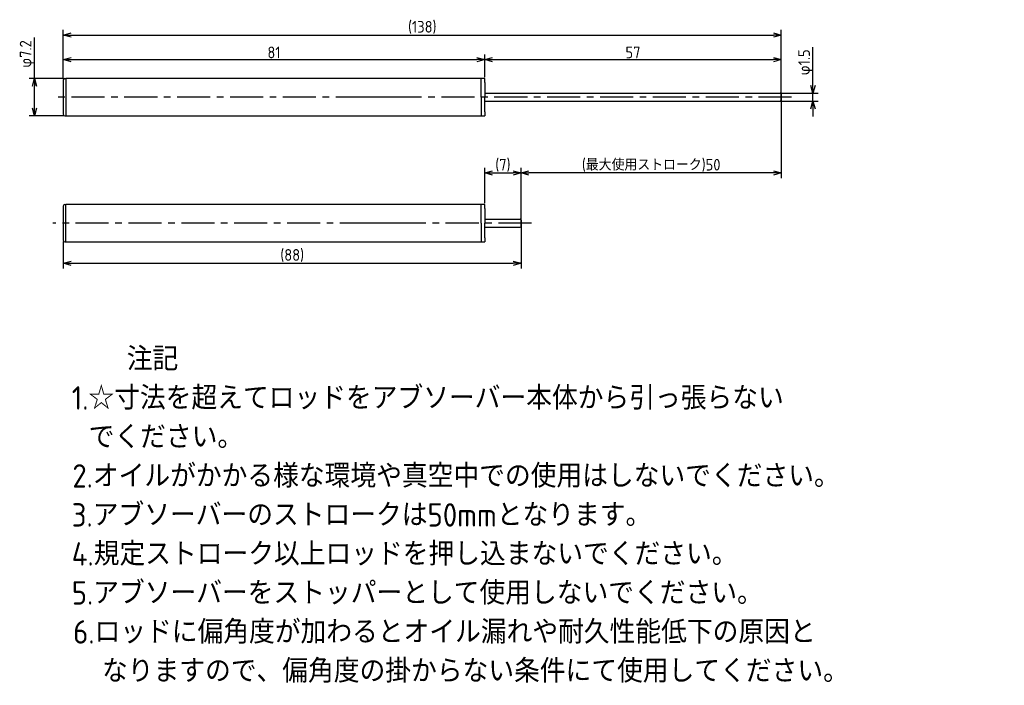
# Model space of a CAD drawing. Extents: x 92 to 281, y 87 to 215.
import ezdxf

# ---------------------------------------------------------------- set-up
doc = ezdxf.new("R2010")
doc.units = 0
doc.header["$LTSCALE"] = 0.2
doc.header["$MEASUREMENT"] = 0
doc.linetypes.add('CENTER', pattern=[50.8, 31.75, -6.35, 6.35, -6.35])
doc.layers.get('0').update_dxf_attribs({"linetype": 'CONTINUOUS'})
doc.layers.get('DEFPOINTS').update_dxf_attribs({"linetype": 'CONTINUOUS'})
for name, color, linetype in [('18-0-CON', 3, 'CONTINUOUS'), ('18-2-CEN', 1, 'CENTER'), ('35-0-CON', 7, 'CONTINUOUS')]:
    doc.layers.add(name, color=color, linetype=linetype)
doc.styles.add('DIMENSION', font='isocp.shx', dxfattribs={"bigfont": 'bigfont.shx'})
doc.styles.get("Standard").update_dxf_attribs({"font": 'isocp.shx', "bigfont": 'bigfont.shx'})
doc.dimstyles.new('外形図_部品図', dxfattribs={"dimscale": 0, "dimtxt": 4.5, "dimasz": 3, "dimexe": 2, "dimexo": 0.5, "dimgap": 0.5, "dimtad": 1, "dimdsep": 46, "dimtxsty": 'STANDARD', "dimcen": 2.5, "dimclrd": 161, "dimclre": 161, "dimclrt": 161, "dimadec": 0, "dimazin": 0, "dimtm": 1e-09, "dimtfac": 0.6, "dimtmove": 2, "dimatfit": 3, "dimfxl": 1, "dimtolj": 1, "dimarcsym": 0})

# ---------------------------------------------------------------- blocks, each defined once
blk = doc.blocks.new('_OPEN30')
at = {"color": 0, "linetype": 'ByBlock'}
for p, q in [((-1, 0.27), (0, 0)), ((0, 0), (-1, -0.27)), ((0, 0), (-1, 0))]:
    blk.add_line(p, q, dxfattribs=at)
blk = doc.blocks.new('*D130')
at = {"layer": '18-0-CON', "color": 161, "lineweight": -2}
for p, q in [((100, 203.55), (100, 208.22)), ((181, 203.85), (181, 208.22)), ((101.5, 207.22), (179.5, 207.22))]:
    blk.add_line(p, q, dxfattribs=at)
at = {"layer": 'DEFPOINTS', "color": 0}
for p in [(181, 207.22), (100, 203.3), (181, 203.6)]:
    blk.add_point(p, dxfattribs=at)
at = {"layer": '18-0-CON', "color": 161, "lineweight": -2, "xscale": 1.499999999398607, "yscale": 1.499999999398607, "zscale": 1.499999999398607, "rotation": 180}
blk.add_blockref('_OPEN30', (100, 207.22), dxfattribs=at)
at = {"layer": '18-0-CON', "color": 161, "lineweight": -2, "xscale": 1.499999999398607, "yscale": 1.499999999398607, "zscale": 1.499999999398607}
blk.add_blockref('_OPEN30', (181, 207.22), dxfattribs=at)
at = {"layer": '18-0-CON', "color": 161, "insert": (140.5, 208.59), "char_height": 2.25, "attachment_point": 5, "style": 'DIMENSION'}
blk.add_mtext('\\A1;81', dxfattribs=at)
blk = doc.blocks.new('*D129')
at = {"layer": '18-0-CON', "color": 161, "lineweight": -2}
for p, q in [((181, 203.85), (181, 208.22)), ((238, 200.8), (238, 208.22)), ((182.5, 207.22), (236.5, 207.22))]:
    blk.add_line(p, q, dxfattribs=at)
at = {"layer": 'DEFPOINTS', "color": 0}
for p in [(238, 207.22), (181, 203.6), (238, 200.55)]:
    blk.add_point(p, dxfattribs=at)
at = {"layer": '18-0-CON', "color": 161, "lineweight": -2, "xscale": 1.499999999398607, "yscale": 1.499999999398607, "zscale": 1.499999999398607, "rotation": 180}
blk.add_blockref('_OPEN30', (181, 207.22), dxfattribs=at)
at = {"layer": '18-0-CON', "color": 161, "lineweight": -2, "xscale": 1.499999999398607, "yscale": 1.499999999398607, "zscale": 1.499999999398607}
blk.add_blockref('_OPEN30', (238, 207.22), dxfattribs=at)
at = {"layer": '18-0-CON', "color": 161, "insert": (209.5, 208.59), "char_height": 2.25, "attachment_point": 5, "style": 'DIMENSION'}
blk.add_mtext('\\A1;57', dxfattribs=at)
blk = doc.blocks.new('*D128')
at = {"layer": '18-0-CON', "color": 161, "lineweight": -2}
for p, q in [((100, 203.55), (100, 212.93)), ((238, 200.8), (238, 212.93)), ((101.5, 211.93), (236.5, 211.93))]:
    blk.add_line(p, q, dxfattribs=at)
at = {"layer": 'DEFPOINTS', "color": 0}
for p in [(238, 211.93), (100, 203.3), (238, 200.55)]:
    blk.add_point(p, dxfattribs=at)
at = {"layer": '18-0-CON', "color": 161, "lineweight": -2, "xscale": 1.499999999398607, "yscale": 1.499999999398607, "zscale": 1.499999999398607, "rotation": 180}
blk.add_blockref('_OPEN30', (100, 211.93), dxfattribs=at)
at = {"layer": '18-0-CON', "color": 161, "lineweight": -2, "xscale": 1.499999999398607, "yscale": 1.499999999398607, "zscale": 1.499999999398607}
blk.add_blockref('_OPEN30', (238, 211.93), dxfattribs=at)
at = {"layer": '18-0-CON', "color": 161, "insert": (169, 213.41), "char_height": 2.25, "attachment_point": 5, "style": 'DIMENSION'}
blk.add_mtext('\\A1;(138)', dxfattribs=at)
blk = doc.blocks.new('*D127')
at = {"layer": '18-0-CON', "color": 161, "lineweight": -2}
for p, q in [((94.47, 203.6), (94.47, 211.47)), ((100.05, 203.6), (93.47, 203.6)), ((94.47, 197.9), (94.47, 202.1)), ((100.05, 196.4), (93.47, 196.4))]:
    blk.add_line(p, q, dxfattribs=at)
at = {"layer": 'DEFPOINTS', "color": 0}
for p in [(100.3, 203.6), (94.47, 196.4), (100.3, 196.4)]:
    blk.add_point(p, dxfattribs=at)
at = {"layer": '18-0-CON', "color": 161, "lineweight": -2, "xscale": 1.499999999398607, "yscale": 1.499999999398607, "zscale": 1.499999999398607}
for p, rotation in [((94.47, 203.6), 90), ((94.47, 196.4), 270)]:
    blk.add_blockref('_OPEN30', p, dxfattribs=dict(at, rotation=rotation))
at = {"layer": '18-0-CON', "color": 161, "insert": (93.1, 208.29), "char_height": 2.25, "attachment_point": 5, "rotation": 90, "style": 'DIMENSION'}
blk.add_mtext('\\A2;φ7.2', dxfattribs=at)
blk = doc.blocks.new('*D131')
at = {"layer": '18-0-CON', "color": 161, "lineweight": -2}
for p, q in [((244.09, 202.25), (244.09, 209.63)), ((237.85, 200.75), (245.09, 200.75)), ((244.09, 199.25), (244.09, 200.75)), ((237.85, 199.25), (245.09, 199.25)), ((244.09, 197.75), (244.09, 196.25))]:
    blk.add_line(p, q, dxfattribs=at)
at = {"layer": 'DEFPOINTS', "color": 0}
for p in [(237.6, 200.75), (237.6, 199.25), (244.09, 199.25)]:
    blk.add_point(p, dxfattribs=at)
at = {"layer": '18-0-CON', "color": 161, "lineweight": -2, "xscale": 1.499999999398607, "yscale": 1.499999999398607, "zscale": 1.499999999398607}
for p, rotation in [((244.09, 200.75), 270), ((244.09, 199.25), 90)]:
    blk.add_blockref('_OPEN30', p, dxfattribs=dict(at, rotation=rotation))
at = {"layer": '18-0-CON', "color": 161, "insert": (242.72, 206.69), "char_height": 2.25, "attachment_point": 5, "rotation": 90, "style": 'DIMENSION'}
blk.add_mtext('\\A1;φ1.5', dxfattribs=at)
blk = doc.blocks.new('*U98')
at = {"layer": '18-0-CON'}
for s, p in [('\u3000\u3000注記', (14.68, 121.86)), ('1.☆寸法を超えてロッドをアブソーバー本体から引っ張らない', (14, 114.36)), (' でください。', (14.68, 106.86)), ('2.オイルがかかる様な環境や真空中での使用はしないでください。', (14.12, 99.36)), ('3.アブソーバーのストロークは50mmとなります。', (14, 91.86)), ('4.規定ストローク以上ロッドを押し込まないでください。', (14, 84.36)), ('5.アブソーバーをストッパーとして使用しないでください。', (14, 76.86)), ('6.ロッドに偏角度が加わるとオイル漏れや耐久性能低下の原因と', (14.27, 69.36)), ('  なりますので、偏角度の掛からない条件にて使用してください。', (14.68, 61.86))]:
    blk.add_text(s, height=4.5, dxfattribs=at).set_placement(p)
blk = doc.blocks.new('*D133')
at = {"layer": '18-0-CON', "color": 161, "lineweight": -2}
for p, q in [((238, 199.75), (238, 184.41)), ((188, 176.01), (188, 186.41)), ((236.5, 185.41), (189.5, 185.41))]:
    blk.add_line(p, q, dxfattribs=at)
at = {"layer": 'DEFPOINTS', "color": 0}
for p in [(238, 200), (188, 185.41), (188, 175.76)]:
    blk.add_point(p, dxfattribs=at)
at = {"layer": '18-0-CON', "color": 161, "lineweight": -2, "xscale": 1.499999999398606, "yscale": 1.499999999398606, "zscale": 1.499999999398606, "rotation": 180}
blk.add_blockref('_OPEN30', (188, 185.41), dxfattribs=at)
at = {"layer": '18-0-CON', "color": 161, "lineweight": -2, "xscale": 1.499999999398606, "yscale": 1.499999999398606, "zscale": 1.499999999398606}
blk.add_blockref('_OPEN30', (238, 185.41), dxfattribs=at)
at = {"layer": '18-0-CON', "color": 161, "insert": (213, 186.89), "char_height": 2.25, "attachment_point": 5, "style": 'DIMENSION'}
blk.add_mtext('\\A1;(最大使用ストローク)50', dxfattribs=at)
blk = doc.blocks.new('*D132')
at = {"layer": '18-0-CON', "color": 161, "lineweight": -2}
for p, q in [((181, 179.61), (181, 186.41)), ((188, 176.01), (188, 186.41)), ((182.5, 185.41), (186.5, 185.41))]:
    blk.add_line(p, q, dxfattribs=at)
at = {"layer": 'DEFPOINTS', "color": 0}
for p in [(188, 185.41), (181, 179.36), (188, 175.76)]:
    blk.add_point(p, dxfattribs=at)
at = {"layer": '18-0-CON', "color": 161, "lineweight": -2, "xscale": 1.499999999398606, "yscale": 1.499999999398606, "zscale": 1.499999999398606, "rotation": 180}
blk.add_blockref('_OPEN30', (181, 185.41), dxfattribs=at)
at = {"layer": '18-0-CON', "color": 161, "lineweight": -2, "xscale": 1.499999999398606, "yscale": 1.499999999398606, "zscale": 1.499999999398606}
blk.add_blockref('_OPEN30', (188, 185.41), dxfattribs=at)
at = {"layer": '18-0-CON', "color": 161, "insert": (184.5, 186.89), "char_height": 2.25, "attachment_point": 5, "style": 'DIMENSION'}
blk.add_mtext('\\A1;(7)', dxfattribs=at)
blk = doc.blocks.new('*D134')
at = {"layer": '18-0-CON', "color": 161, "lineweight": -2}
for p, q in [((188, 175.51), (188, 167.05)), ((100, 172.21), (100, 167.05)), ((101.5, 168.05), (186.5, 168.05))]:
    blk.add_line(p, q, dxfattribs=at)
at = {"layer": 'DEFPOINTS', "color": 0}
for p in [(188, 175.76), (100, 172.46), (188, 168.05)]:
    blk.add_point(p, dxfattribs=at)
at = {"layer": '18-0-CON', "color": 161, "lineweight": -2, "xscale": 1.499999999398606, "yscale": 1.499999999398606, "zscale": 1.499999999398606, "rotation": 180}
blk.add_blockref('_OPEN30', (100, 168.05), dxfattribs=at)
at = {"layer": '18-0-CON', "color": 161, "lineweight": -2, "xscale": 1.499999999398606, "yscale": 1.499999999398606, "zscale": 1.499999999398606}
blk.add_blockref('_OPEN30', (188, 168.05), dxfattribs=at)
at = {"layer": '18-0-CON', "color": 161, "insert": (144, 169.54), "char_height": 2.25, "attachment_point": 5, "style": 'DIMENSION'}
blk.add_mtext('\\A1;(88)', dxfattribs=at)

msp = doc.modelspace()

# ---------------------------------------------------------------- linework, layer by layer
at = {"layer": '18-2-CEN'}
for p, q in [((240.00005, 200), (98.00145, 200)), ((164.40005, 200), (156.90005, 200)), ((190.00005, 175.75896), (98.00145, 175.75896)), ((164.40005, 175.75896), (156.90005, 175.75896))]:
    msp.add_line(p, q, dxfattribs=at)
at = {"layer": '35-0-CON'}
for p, q in [((100, 203.3), (100, 196.7)), ((100.3, 203.6), (100.5, 203.6)), ((181.00005, 203.6), (100.5, 203.6)), ((100.5, 203.6), (100.5, 203.4)), ((100.5, 203.6), (100.5, 196.4)), ((180.30005, 200), (180.30005, 203.6)), ((181.00005, 202.8), (181.00005, 203.6)), ((181.00005, 202.8), (181.00005, 200)), ((181.00005, 200.75), (237.80005, 200.75)), ((180.30005, 200), (180.30005, 196.4)), ((181.00005, 197.2), (181.00005, 200)), ((181.00005, 199.25), (237.80005, 199.25)), ((238.00005, 199.45), (238.00005, 200.55)), ((238.00005, 200.55), (238.00005, 199.45)), ((238.00005, 199.45), (238.00005, 200.55)), ((181.00005, 197.2), (181.00005, 196.4)), ((100.3, 196.4), (100.5, 196.4)), ((100.50005, 196.4), (181.00005, 196.4)), ((100, 179.05896), (100, 172.45896)), ((100.3, 179.35896), (100.5, 179.35896)), ((181.00005, 179.35896), (100.5, 179.35896)), ((100.5, 172.15896), (100.5, 179.35896)), ((180.30005, 175.75896), (180.30005, 179.35896)), ((181.00005, 178.55896), (181.00005, 179.35896)), ((181.00005, 178.55896), (181.00005, 175.75896)), ((181.00005, 176.50896), (187.80005, 176.50896)), ((188.00005, 175.20896), (188.00005, 176.30896)), ((188.00005, 176.30896), (188.00005, 175.20896)), ((188.00005, 175.20896), (188.00005, 176.30896)), ((180.30005, 175.75896), (180.30005, 172.15896)), ((181.00005, 172.95896), (181.00005, 175.75896)), ((181.00005, 175.00896), (187.80005, 175.00896)), ((181.00005, 172.95896), (181.00005, 172.15896)), ((100.3, 172.15896), (100.5, 172.15896)), ((100.50005, 172.15896), (181.00005, 172.15896))]:
    msp.add_line(p, q, dxfattribs=at)
for centre, radius, start, end in [((100.3, 203.3), 0.3, 90, 180), ((237.80005, 200.55), 0.2, 0, 90), ((237.80005, 200.55), 0.2, 0, 90), ((237.80005, 200.55), 0.2, 0, 90), ((237.80005, 199.45), 0.2, 270, 0), ((237.80005, 199.45), 0.2, 270, 0), ((237.80005, 199.45), 0.2, 270, 0), ((100.3, 196.7), 0.3, 180, 270), ((100.3, 179.05896), 0.3, 90, 180), ((187.80005, 176.30896), 0.2, 0, 90), ((187.80005, 176.30896), 0.2, 0, 90), ((187.80005, 176.30896), 0.2, 0, 90), ((187.80005, 175.20896), 0.2, 270, 0), ((187.80005, 175.20896), 0.2, 270, 0), ((187.80005, 175.20896), 0.2, 270, 0), ((100.3, 172.45896), 0.3, 180, 270)]:
    msp.add_arc(centre, radius, start, end, dxfattribs=at)

# ---------------------------------------------------------------- block references
at = {"layer": '18-0-CON'}
msp.add_blockref('*U98', (87.61739, 25.54512), dxfattribs=at)

# ---------------------------------------------------------------- dimensions: what is measured, and where the dimension line sits
for base, p1, p2, override, picture, middle in [((238.00005, 211.92515), (100, 203.3), (238.00005, 200.55), {"dimscale": 0.5, "dimpost": '(<>)', "dimtxsty": 'DIMENSION', "dimblk1": 'OPEN30', "dimblk2": 'OPEN30', "dimsah": 1}, '*D128', (169.00003, 213.41265)), ((181.00005, 207.21523), (100, 203.3), (181.00005, 203.6), {"dimscale": 0.5, "dimtxsty": 'DIMENSION', "dimblk1": 'OPEN30', "dimblk2": 'OPEN30', "dimsah": 1}, '*D130', (140.50003, 208.59023)), ((238.00005, 207.21523), (181.00005, 203.6), (238.00005, 200.55), {"dimscale": 0.5, "dimpost": '<>', "dimtxsty": 'DIMENSION', "dimblk1": 'OPEN30', "dimblk2": 'OPEN30', "dimsah": 1}, '*D129', (209.50005, 208.59023)), ((188.00005, 168.0477), (100, 172.45896), (188.00005, 175.75896), {"dimscale": 0.5, "dimdec": 1, "dimpost": '(<>)', "dimtxsty": 'DIMENSION', "dimblk": 'OPEN30', "dimtdec": 4, "dimtmove": 0, "dimtzin": 0}, '*D134', (144.00003, 169.5352))]:
    dim = msp.add_linear_dim(base=base, p1=p1, p2=p2, dimstyle='外形図_部品図', override=override, dxfattribs=at)
    dim.commit()
    dim.dimension.update_dxf_attribs({"geometry": picture, "text_midpoint": middle})
for base, p1, p2, override, picture, middle in [((94.47031, 196.4), (100.3, 203.6), (100.3, 196.4), {"dimscale": 0.5, "dimpost": 'φ<>', "dimtxsty": 'DIMENSION', "dimblk1": 'OPEN30', "dimblk2": 'OPEN30', "dimsah": 1, "dimtp": 0.1, "dimtm": 0.3, "dimtmove": 0, "dimtolj": 2}, '*D127', (94.47031, 208.28632)), ((244.0909, 199.25), (237.60348, 200.75), (237.60348, 199.25), {"dimscale": 0.5, "dimpost": 'φ<>', "dimtxsty": 'DIMENSION', "dimblk1": 'OPEN30', "dimblk2": 'OPEN30', "dimsah": 1, "dimtm": 0.05, "dimtmove": 0}, '*D131', (244.0909, 206.69035))]:
    dim = msp.add_linear_dim(base=base, p1=p1, p2=p2, angle=90, dimstyle='外形図_部品図', override=override, dxfattribs=at)
    dim.commit()
    dim.dimension.update_dxf_attribs({"geometry": picture, "text_midpoint": middle, "dimtype": 160})
for p1, override, picture, middle in [((238.00005, 200), {"dimscale": 0.5, "dimdec": 4, "dimpost": '(最大使用ストローク)<>', "dimtxsty": 'DIMENSION', "dimblk": 'OPEN30', "dimtdec": 4, "dimtmove": 0, "dimtzin": 0}, '*D133', (213.00005, 185.40609)), ((181.00005, 179.35896), {"dimscale": 0.5, "dimdec": 4, "dimpost": '(<>)', "dimtxsty": 'DIMENSION', "dimblk": 'OPEN30', "dimtdec": 4, "dimtmove": 0, "dimtzin": 0}, '*D132', (184.50005, 185.40609))]:
    dim = msp.add_linear_dim(base=(188.00005, 185.40609), p1=p1, p2=(188.00005, 175.75896), dimstyle='外形図_部品図', override=override, dxfattribs=at)
    dim.commit()
    dim.dimension.update_dxf_attribs({"geometry": picture, "text_midpoint": middle, "dimtype": 160})

doc.saveas('drawing.dxf')
